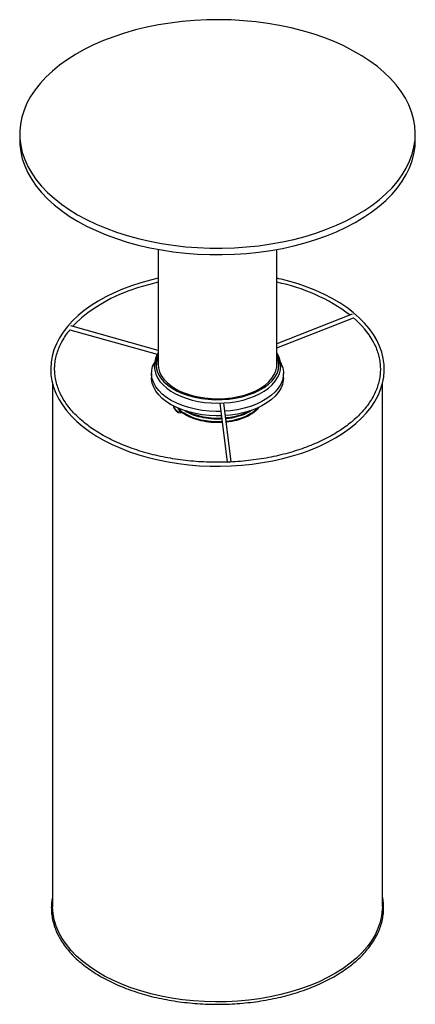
# Paper-space layout '_Isométrica' of a CAD drawing. Header units: millimetres. Extents: x -75 to 75, y -242 to 131.
import ezdxf

# ---------------------------------------------------------------- set-up
doc = ezdxf.new("R2010")
doc.units = ezdxf.units.MM

psp = doc.layouts.new('_Isométrica')

# ---------------------------------------------------------------- linework, layer by layer
at = {"color": 7, "linetype": 'Continuous', "lineweight": 25}
for p, q in [((-75, 87.37), (-75, 84.92)), ((75, 84.92), (75, 87.37)), ((-22.5, 43.62), (-22.5, 0)), ((22.5, 0), (22.5, 43.62)), ((51.04, 19.06), (22.5, 7.88)), ((22.5, 6.27), (51.58, 17.66)), ((-56, 13.15), (-22.85, 3.88)), ((-22.5, 5.34), (-55.63, 14.6)), ((23.01, 2.65), (22.5, 3.89)), ((22.8, 2), (22.5, 2.8)), ((-25, -3.37), (-25, -5)), ((25, -5), (25, -3.37)), ((-62.5, -7.28), (-62.5, -205.46)), ((62.5, -205.46), (62.5, -7.36)), ((0.87, -14.63), (3.68, -36.99)), ((5.18, -36.93), (2.37, -14.59)), ((-14.9, -18.03), (-14.32, -17.52)), ((-14.05, -18.48), (-14.9, -18.31)), ((-14.05, -17.76), (-14.05, -18.48)), ((-11.25, -17.96), (-11.59, -17.74))]:
    psp.add_line(p, q, dxfattribs=at)
at = {"color": 7, "linetype": 'Continuous', "lineweight": 25, "flags": 128}
for points in [[(-53.03, 56.75), (-49.63, 54.91), (-46.04, 53.19), (-42.27, 51.61), (-38.34, 50.16), (-34.26, 48.85), (-30.04, 47.7), (-25.71, 46.7), (-21.28, 45.85), (-16.77, 45.17), (-12.19, 44.65), (-7.57, 44.29), (-2.92, 44.11), (1.75, 44.09), (6.41, 44.23), (11.04, 44.55), (15.63, 45.02), (20.16, 45.67), (24.61, 46.47), (28.97, 47.43), (33.22, 48.55), (37.33, 49.82), (41.3, 51.23), (45.12, 52.78), (48.75, 54.47), (52.2, 56.28), (55.45, 58.22), (58.48, 60.26), (61.29, 62.41), (63.86, 64.66), (66.18, 67), (68.24, 69.41), (70.05, 71.9), (71.58, 74.44), (72.83, 77.03), (73.8, 79.67), (74.49, 82.33), (74.89, 85.01), (75, 87.71), (74.82, 90.4), (74.35, 93.08), (73.59, 95.73), (72.54, 98.36), (71.22, 100.94), (69.62, 103.47), (67.75, 105.94), (65.62, 108.33), (63.24, 110.65), (60.61, 112.87), (57.74, 115), (54.66, 117.02), (51.36, 118.92), (47.86, 120.7), (44.18, 122.36), (40.32, 123.88), (36.32, 125.25), (32.17, 126.48), (27.89, 127.56), (23.51, 128.48), (19.04, 129.25), (14.49, 129.85), (9.89, 130.29), (5.24, 130.56), (0.58, 130.67), (-4.08, 130.6), (-8.73, 130.37), (-13.34, 129.98), (-17.91, 129.41), (-22.4, 128.69), (-26.8, 127.81), (-31.11, 126.77), (-35.29, 125.57), (-39.34, 124.23), (-43.23, 122.75), (-46.96, 121.13), (-50.5, 119.38), (-53.85, 117.51), (-56.99, 115.51), (-59.91, 113.41), (-62.6, 111.21), (-65.05, 108.92), (-67.24, 106.54), (-69.18, 104.09), (-70.85, 101.58), (-72.24, 99.01), (-73.35, 96.39), (-74.18, 93.74), (-74.73, 91.07), (-74.98, 88.38), (-74.94, 85.69), (-74.62, 83), (-74, 80.33), (-73.1, 77.69), (-71.92, 75.08), (-70.45, 72.53), (-68.72, 70.03), (-66.72, 67.59), (-64.46, 65.24), (-61.95, 62.97), (-59.2, 60.79), (-56.23, 58.72), (-53.03, 56.75)], [(-75, 84.92), (-74.94, 83.24), (-74.62, 80.55), (-74, 77.88), (-73.1, 75.24), (-71.92, 72.63), (-70.45, 70.08), (-68.72, 67.58), (-66.72, 65.14), (-64.46, 62.79), (-61.95, 60.52), (-59.2, 58.34), (-56.23, 56.27), (-53.03, 54.3)], [(-53.03, 54.3), (-49.63, 52.46), (-46.04, 50.74), (-42.27, 49.16), (-38.34, 47.71), (-34.26, 46.4), (-30.04, 45.25), (-25.71, 44.25), (-21.28, 43.4), (-16.77, 42.72), (-12.19, 42.2), (-7.57, 41.84), (-2.92, 41.66), (1.75, 41.64), (6.41, 41.78), (11.04, 42.1), (15.63, 42.57), (20.16, 43.22), (24.61, 44.02), (28.97, 44.98), (33.22, 46.1), (37.33, 47.37), (41.3, 48.78), (45.12, 50.33), (48.75, 52.02), (52.2, 53.83), (55.45, 55.77), (58.48, 57.81), (61.29, 59.96), (63.86, 62.21), (66.18, 64.55), (68.24, 66.96), (70.05, 69.45), (71.58, 71.99), (72.83, 74.58), (73.8, 77.22), (74.49, 79.88), (74.89, 82.56), (75, 84.92)], [(-22.5, 32.68), (-25.43, 32), (-29.07, 30.99), (-32.59, 29.85), (-35.98, 28.58), (-39.23, 27.18), (-42.31, 25.67), (-45.23, 24.04), (-47.96, 22.31), (-50.5, 20.48), (-52.83, 18.55), (-54.95, 16.54), (-56.84, 14.45), (-58.5, 12.3), (-59.92, 10.08), (-61.1, 7.82), (-62.02, 5.52), (-62.69, 3.19), (-63.1, 0.84), (-63.25, -1.51), (-63.14, -3.87), (-62.78, -6.21), (-62.17, -8.54), (-61.3, -10.84), (-60.18, -13.1), (-58.82, -15.31), (-57.21, -17.47), (-55.37, -19.57), (-53.31, -21.59), (-51.02, -23.53), (-48.53, -25.38), (-45.84, -27.14), (-42.97, -28.79), (-39.92, -30.33), (-36.7, -31.75), (-33.34, -33.05), (-29.85, -34.22), (-26.23, -35.26), (-22.51, -36.16), (-18.69, -36.92), (-14.8, -37.54), (-10.85, -38.02), (-6.86, -38.35), (-2.84, -38.53), (1.19, -38.56), (5.22, -38.44), (9.22, -38.17), (13.19, -37.76), (17.11, -37.2), (20.95, -36.49), (24.72, -35.64), (28.38, -34.66), (31.92, -33.54), (35.34, -32.3), (38.62, -30.92), (41.74, -29.43), (44.69, -27.83), (47.45, -26.11), (50.03, -24.3), (52.4, -22.39), (54.56, -20.4), (56.5, -18.32), (58.2, -16.18), (59.67, -13.98), (60.89, -11.72), (61.86, -9.43), (62.58, -7.1), (63.04, -4.76), (63.24, -2.4), (63.18, -0.05), (62.87, 2.3), (62.3, 4.63), (61.48, 6.93), (60.41, 9.2), (59.1, 11.43), (57.54, 13.6), (55.74, 15.71), (53.72, 17.74), (51.48, 19.7), (49.02, 21.57), (46.37, 23.34), (43.53, 25.02), (40.51, 26.58), (37.33, 28.02), (34, 29.34), (30.53, 30.54), (27.45, 31.46), (27.45, 31.46)], [(-22.5, 31.16), (-26.22, 30.24), (-30, 29.13), (-33.63, 27.88), (-37.1, 26.49), (-40.41, 24.96), (-43.52, 23.3), (-46.43, 21.53), (-49.13, 19.64), (-51.6, 17.66), (-53.82, 15.58), (-54.93, 14.41)], [(51.73, 19.16), (51.74, 19.14), (51.76, 19.13)], [(-56.28, 14.6), (-56.27, 14.62), (-56.26, 14.63)], [(-22.5, 4.45), (-22.96, 3.7), (-23.56, 2.25), (-23.91, 0.77), (-24, -0.72), (-23.82, -2.2), (-23.4, -3.65), (-22.72, -5.06), (-21.81, -6.43), (-20.65, -7.73), (-19.27, -8.96), (-17.69, -10.09), (-15.91, -11.12), (-13.95, -12.04), (-11.86, -12.82), (-9.63, -13.48), (-7.31, -13.99), (-4.9, -14.36), (-2.45, -14.59), (0.03, -14.66), (2.51, -14.58), (4.96, -14.36), (7.36, -13.98), (9.69, -13.46), (11.91, -12.81), (14, -12.02), (15.95, -11.1), (17.73, -10.07), (19.32, -8.92), (20.71, -7.68), (21.86, -6.36), (22.78, -4.96), (23.45, -3.51), (23.86, -2.04), (24, -0.55), (23.89, 0.93), (23.56, 2.25), (23.56, 2.25), (23.27, 3.04), (22.54, 4.44), (22.5, 4.5)], [(-22.5, 3.89), (-22.6, 3.68), (-23.14, 2.2), (-23.39, 0.69), (-23.34, -0.82), (-23.01, -2.32), (-22.38, -3.8), (-21.47, -5.22), (-20.29, -6.57), (-18.86, -7.84), (-17.19, -9.01), (-15.3, -10.06), (-13.22, -10.99), (-10.97, -11.77), (-8.59, -12.41), (-6.1, -12.88), (-3.53, -13.19), (-0.92, -13.34), (1.71, -13.31), (4.31, -13.12), (6.86, -12.76), (9.32, -12.23), (11.67, -11.55), (13.87, -10.72), (15.89, -9.76), (17.71, -8.67), (19.32, -7.47), (20.68, -6.17), (21.77, -4.8), (22.6, -3.36), (23.14, -1.87), (23.39, -0.37), (23.34, 1.15), (23.01, 2.65), (23.01, 2.65)], [(1.26, -17.78), (-0.45, -17.8), (-3.15, -17.68), (-5.81, -17.4), (-8.4, -16.96), (-10.9, -16.35), (-13.27, -15.6), (-15.48, -14.7), (-17.51, -13.67), (-19.34, -12.51), (-20.94, -11.25), (-22.29, -9.9), (-23.39, -8.47), (-24.2, -6.98), (-24.74, -5.45), (-24.98, -3.89), (-24.94, -2.33), (-24.59, -0.78), (-24.02, 0.63)], [(-15.91, -9.18), (-13.99, -10.17), (-11.89, -11.03), (-9.64, -11.74), (-7.26, -12.29), (-4.78, -12.69), (-2.25, -12.92), (0.32, -12.99), (2.88, -12.88), (5.41, -12.61), (7.86, -12.17), (10.21, -11.57), (12.43, -10.83), (14.49, -9.94), (16.36, -8.92), (18.01, -7.78), (19.43, -6.55), (20.6, -5.23), (21.5, -3.84), (22.11, -2.4), (22.44, -0.93), (22.5, 0)], [(23.95, 0.76), (24.2, 0.25), (24.74, -1.29), (24.98, -2.84), (24.94, -4.4), (24.59, -5.95), (23.97, -7.47), (23.06, -8.95), (21.88, -10.35), (20.44, -11.68), (18.76, -12.9), (16.87, -14.02), (14.77, -15.01), (12.51, -15.86), (10.09, -16.57), (7.56, -17.12), (4.94, -17.51), (2.76, -17.71)], [(-22.5, 0), (-22.39, -1.3), (-21.99, -2.76), (-21.3, -4.19), (-20.33, -5.56), (-19.1, -6.87), (-17.62, -8.08), (-15.91, -9.18)], [(1.38, -19.41), (-0.45, -19.43), (-3.15, -19.32), (-5.81, -19.04), (-8.4, -18.59), (-10.9, -17.99), (-13.27, -17.23), (-15.48, -16.33), (-17.51, -15.3), (-19.34, -14.14), (-20.94, -12.88), (-22.29, -11.53), (-23.39, -10.1), (-24.2, -8.61), (-24.74, -7.08), (-24.98, -5.52), (-25, -5)], [(25, -5), (24.94, -6.04), (24.59, -7.59), (23.97, -9.11), (23.06, -10.58), (21.88, -11.99), (20.44, -13.31), (18.76, -14.54), (16.87, -15.65), (14.77, -16.64), (12.51, -17.5), (10.09, -18.2), (7.56, -18.76), (4.94, -19.15), (2.97, -19.33)], [(-14.9, -18.31), (-14.93, -18.3), (-14.96, -18.28), (-14.98, -18.24), (-14.98, -18.2), (-14.98, -18.16), (-14.96, -18.12), (-14.93, -18.07), (-14.9, -18.03)], [(4.55, -37.12), (4.53, -37.12), (4.45, -37.13)], [(62.5, -205.46), (62.47, -206.5), (62.21, -208.93), (61.66, -211.35), (60.83, -213.74), (59.72, -216.09), (58.34, -218.4), (56.7, -220.64), (54.79, -222.82), (52.64, -224.91), (50.25, -226.92), (47.62, -228.83), (44.78, -230.63), (41.73, -232.32), (38.5, -233.88), (35.09, -235.32), (31.51, -236.62), (27.8, -237.77), (23.96, -238.78), (20, -239.64), (15.96, -240.34), (11.85, -240.89), (7.68, -241.27), (3.47, -241.48), (-0.75, -241.54), (-4.97, -241.43), (-9.16, -241.15), (-13.31, -240.71), (-17.41, -240.11), (-21.42, -239.36), (-25.33, -238.44), (-29.13, -237.38), (-32.8, -236.17), (-36.32, -234.82), (-39.67, -233.34), (-42.84, -231.73), (-45.81, -230), (-48.58, -228.16), (-51.12, -226.22), (-53.43, -224.18), (-55.5, -222.05), (-57.31, -219.85), (-58.87, -217.58), (-60.15, -215.26), (-61.16, -212.9), (-61.89, -210.5), (-62.34, -208.07), (-62.5, -205.64), (-62.5, -205.46)]]:
    psp.add_lwpolyline(points, dxfattribs=at)
at = {"color": 7, "linetype": 'Continuous', "lineweight": 25}
for centre, radius, start, end in [((8.97, -36.43), 68.93, 53.1877, 78.6789), ((29.52, -8.33), 34.1, 29.9836, 49.6728), ((-33.51, -5.51), 29.23, 140.3236, 150.6079), ((-15.24, -0.46), 7.96, 155.8468, 196.3439), ((15.31, -0.47), 7.89, 343.5426, 18.216)]:
    psp.add_arc(centre, radius, start, end, dxfattribs=at)
for points, knots in [([(27.45, 31.46), (26.81, 31.64), (25.19, 32.08), (23.51, 32.46), (22.5, 32.68)], [0, 0, 0, 0, 0.39458, 1, 1, 1, 1]), ([(58.87, 8.89), (59.22, 8.22), (59.95, 6.83), (60.76, 4.68), (61.36, 2.44), (61.7, 0.18), (61.79, -2.09), (61.62, -4.36), (61.2, -6.62), (60.52, -8.86), (59.58, -11.07), (58.41, -13.25), (56.98, -15.37), (55.33, -17.44), (53.44, -19.44), (51.34, -21.37), (49.02, -23.22), (46.5, -24.99), (43.78, -26.65), (40.88, -28.22), (37.81, -29.67), (34.58, -31.01), (31.21, -32.23), (27.71, -33.32), (24.09, -34.28), (20.37, -35.1), (16.57, -35.79), (12.69, -36.33), (8.76, -36.73), (4.8, -36.98), (0.82, -37.08), (-3.17, -37.04), (-7.15, -36.85), (-11.09, -36.51), (-14.99, -36.03), (-18.83, -35.4), (-22.58, -34.63), (-26.24, -33.73), (-29.8, -32.69), (-33.22, -31.52), (-36.51, -30.23), (-39.65, -28.83), (-42.62, -27.31), (-45.41, -25.68), (-48.01, -23.96), (-50.41, -22.14), (-52.6, -20.25), (-54.57, -18.28), (-56.32, -16.24), (-57.84, -14.15), (-59.11, -12), (-60.15, -9.82), (-60.93, -7.6), (-61.47, -5.35), (-61.75, -3.09), (-61.77, -0.82), (-61.54, 1.45), (-61.05, 3.71), (-60.3, 5.94), (-59.54, 7.71), (-58.95, 8.72), (-58.78, 9.01)], [0, 0, 0, 0, 0.015739, 0.032916, 0.050134, 0.067392, 0.084685, 0.101999, 0.11931, 0.136599, 0.153852, 0.171066, 0.188242, 0.205386, 0.222505, 0.239607, 0.256697, 0.273781, 0.290863, 0.307944, 0.325027, 0.342112, 0.359199, 0.37629, 0.393385, 0.410482, 0.427582, 0.444683, 0.461787, 0.478892, 0.495998, 0.513104, 0.530211, 0.547316, 0.56442, 0.581522, 0.598622, 0.615719, 0.632813, 0.649903, 0.66699, 0.684072, 0.701151, 0.718226, 0.735298, 0.752369, 0.769441, 0.786517, 0.803601, 0.820699, 0.83782, 0.854969, 0.872156, 0.889384, 0.906652, 0.923952, 0.941267, 0.958575, 0.975855, 0.993099, 1, 1, 1, 1]), ([(-14.9, -18.31), (-15.56, -17.63), (-16.35, -16.81), (-16.64, -15.9), (-16.68, -15.74)], [0, 0, 0, 0, 0.829558, 1, 1, 1, 1]), ([(-14.9, -18.03), (-15.57, -17.36), (-16.29, -16.64), (-16.55, -15.84), (-16.57, -15.8)], [0, 0, 0, 0, 0.947814, 1, 1, 1, 1]), ([(1.75, -21.65), (1.04, -21.7), (-0.99, -21.83), (-4.34, -21.48), (-8.05, -20.65), (-11.37, -19.33), (-13.52, -17.92), (-14.77, -16.92), (-15.08, -16.5), (-15.16, -16.38)], [0, 0, 0, 0, 0.106226, 0.301996, 0.494954, 0.690014, 0.885367, 0.96806, 1, 1, 1, 1]), ([(1.78, -21.93), (1.06, -21.98), (-0.98, -22.11), (-4.34, -21.76), (-8.06, -20.93), (-11.36, -19.6), (-13.58, -18.22), (-14.6, -17.29), (-14.9, -17.01)], [0, 0, 0, 0, 0.111569, 0.313381, 0.512294, 0.713373, 0.914755, 1, 1, 1, 1]), ([(1.62, -20.63), (0.95, -20.68), (-1.03, -20.8), (-4.35, -20.45), (-8.03, -19.61), (-10.78, -18.6), (-12.01, -17.77), (-12.37, -17.53)], [0, 0, 0, 0, 0.13106, 0.387345, 0.639949, 0.895303, 1, 1, 1, 1]), ([(1.58, -20.35), (0.93, -20.39), (-1.04, -20.52), (-4.35, -20.17), (-8.01, -19.32), (-10.48, -18.46), (-11.49, -17.81), (-11.6, -17.74)], [0, 0, 0, 0, 0.13889, 0.416031, 0.689191, 0.965325, 1, 1, 1, 1]), ([(12.09, -17.57), (11.6, -17.86), (10.22, -18.7), (7.28, -19.61), (4.68, -20.22), (3.23, -20.27), (3.09, -20.28)], [0, 0, 0, 0, 0.2041598, 0.5834966, 0.958629, 1, 1, 1, 1]), ([(13.08, -17.29), (12.28, -17.79), (10.6, -18.84), (7.28, -19.9), (4.68, -20.5), (3.25, -20.56), (3.12, -20.56)], [0, 0, 0, 0, 0.299767, 0.635168, 0.96685, 1, 1, 1, 1]), ([(15.44, -16.25), (15.43, -16.26), (15.01, -16.97), (13.4, -18.2), (10.68, -19.81), (7.29, -20.92), (4.73, -21.52), (3.34, -21.58), (3.25, -21.58)], [0, 0, 0, 0, 0.004219, 0.249426, 0.492751, 0.739402, 0.98332, 1, 1, 1, 1]), ([(15.67, -16.14), (15.59, -16.29), (15.11, -17.14), (13.42, -18.49), (10.68, -20.09), (7.29, -21.21), (4.74, -21.8), (3.36, -21.86), (3.29, -21.86)], [0, 0, 0, 0, 0.04745, 0.282607, 0.51596, 0.752502, 0.986422, 1, 1, 1, 1]), ([(-62.5, -201.32), (-62.63, -202.01), (-62.92, -203.47), (-63.04, -205.73), (-62.93, -208.08), (-62.56, -210.41), (-61.93, -212.72), (-61.05, -215.01), (-59.93, -217.26), (-58.55, -219.46), (-56.94, -221.6), (-55.09, -223.69), (-53.02, -225.7), (-50.73, -227.62), (-48.23, -229.46), (-45.54, -231.2), (-42.66, -232.84), (-39.6, -234.36), (-36.39, -235.77), (-33.02, -237.06), (-29.53, -238.22), (-25.91, -239.25), (-22.18, -240.14), (-18.37, -240.89), (-14.48, -241.5), (-10.53, -241.96), (-6.54, -242.28), (-2.53, -242.44), (1.5, -242.46), (5.52, -242.33), (9.52, -242.05), (13.48, -241.63), (17.39, -241.06), (21.22, -240.34), (24.97, -239.49), (28.62, -238.49), (32.15, -237.37), (35.55, -236.11), (38.8, -234.73), (41.9, -233.24), (44.82, -231.63), (47.57, -229.91), (50.12, -228.1), (52.46, -226.19), (54.59, -224.2), (56.5, -222.13), (58.18, -219.99), (59.61, -217.8), (60.81, -215.55), (61.75, -213.27), (62.43, -210.95), (62.86, -208.62), (63.04, -206.28), (62.94, -203.93), (62.75, -202.28), (62.52, -201.42), (62.5, -201.32)], [0, 0, 0, 0, 0.016672, 0.035431, 0.054179, 0.072926, 0.09168, 0.110452, 0.129248, 0.14807, 0.166917, 0.185785, 0.204669, 0.223565, 0.242468, 0.261375, 0.280284, 0.299191, 0.318098, 0.337002, 0.355904, 0.374804, 0.393701, 0.412597, 0.431491, 0.450384, 0.469276, 0.488167, 0.507058, 0.525949, 0.544841, 0.563733, 0.582626, 0.60152, 0.620416, 0.639315, 0.658215, 0.677119, 0.696025, 0.714934, 0.733846, 0.75276, 0.771675, 0.790591, 0.809504, 0.828411, 0.847307, 0.866189, 0.885051, 0.903888, 0.922698, 0.941481, 0.960243, 0.978991, 0.997737, 1, 1, 1, 1])]:
    psp.add_open_spline(points, degree=3, knots=knots, dxfattribs=at)

doc.saveas('drawing.dxf')
